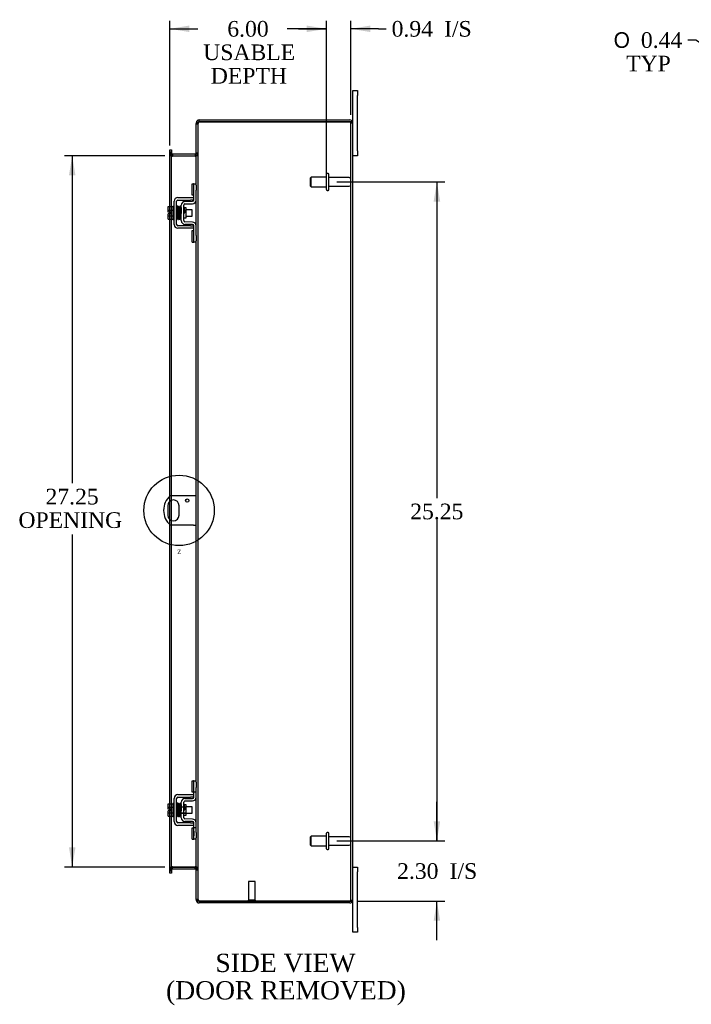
# Model space of a CAD drawing. Header units: inches. Extents: x 6 to 149, y 4 to 99.
# Tile 5 of 8: x 76 to 102, y 27 to 65. Entities that reach past the tile are written whole.
import ezdxf
from ezdxf.enums import TextEntityAlignment as Align
from ezdxf.lldxf.tags import DXFTag

# ---------------------------------------------------------------- set-up
doc = ezdxf.new("R2010")
doc.units = ezdxf.units.IN
doc.header["$MEASUREMENT"] = 0
doc.layers.get('0').update_dxf_attribs({"linetype": 'CONTINUOUS'})
for name, color, linetype in [('COM40153-1', 7, 'CONTINUOUS'), ('COM42667', 7, 'CONTINUOUS'), ('COM42780', 7, 'CONTINUOUS'), ('COM48433', 7, 'CONTINUOUS'), ('DEFAULT', 7, 'CONTINUOUS'), ('FET07710', 7, 'CONTINUOUS'), ('SCC19011', 7, 'CONTINUOUS'), ('SPR20265', 7, 'CONTINUOUS'), ('STD21878', 7, 'CONTINUOUS'), ('STD26094', 7, 'CONTINUOUS'), ('WAF25035', 7, 'CONTINUOUS')]:
    doc.layers.add(name, color=color, linetype=linetype)
doc.styles.add('SEACAD_SOLID_EDGE_ANSI1_SY', font='txt')
doc.styles.add('SEACAD_TIMES_NEW_ROMAN', font='times.ttf')
tags = doc.linetypes.add('CENTER2', pattern=[1.125, 0.75, -0.125, 0.125, -0.125]).pattern_tags.tags
tags[10:11] = [DXFTag(74, 4), DXFTag(75, 0), DXFTag(340, '0'), DXFTag(46, 0.0), DXFTag(50, 0.0), DXFTag(44, 0.0), DXFTag(45, 0.0)]
tags[8:9] = [DXFTag(74, 4), DXFTag(75, 0), DXFTag(340, '0'), DXFTag(46, 0.0), DXFTag(50, 0.0), DXFTag(44, 0.0), DXFTag(45, 0.0)]
tags[6:7] = [DXFTag(74, 4), DXFTag(75, 0), DXFTag(340, '0'), DXFTag(46, 0.0), DXFTag(50, 0.0), DXFTag(44, 0.0), DXFTag(45, 0.0)]
tags[4:5] = [DXFTag(74, 4), DXFTag(75, 0), DXFTag(340, '0'), DXFTag(46, 0.0), DXFTag(50, 0.0), DXFTag(44, 0.0), DXFTag(45, 0.0)]

# ---------------------------------------------------------------- blocks, each defined once
blk = doc.blocks.new('GDIMGGROUP9')
at = {"layer": 'DEFAULT', "linetype": 'Continuous'}
for points in [[(92.461, 34.438), (92.211, 34.438), (92.336, 33.688)], [(92.461, 30.635), (92.336, 31.385), (92.211, 30.635)]]:
    blk.add_hatch(color=136, dxfattribs=at).paths.add_polyline_path(points)
at = {"layer": 'DEFAULT', "color": 136, "linetype": 'Continuous'}
for p, q in [((92.336, 33.688), (92.336, 35.188)), ((88.498, 33.688), (92.636, 33.688)), ((89.299, 31.385), (92.636, 31.385)), ((92.336, 29.885), (92.336, 31.385))]:
    blk.add_line(p, q, dxfattribs=at)
at = {"layer": 'DEFAULT', "color": 136, "linetype": 'Continuous', "style": 'SEACAD_TIMES_NEW_ROMAN'}
for s, p in [('2.30', (90.81, 32.836)), ('I/S', (92.823, 32.836))]:
    blk.add_text(s, height=0.6, dxfattribs=at).set_placement(p, align=Align.TOP_LEFT)
blk = doc.blocks.new('GDIMGGROUP10')
at = {"layer": 'DEFAULT', "linetype": 'Continuous'}
for points in [[(92.461, 58.188), (92.336, 58.938), (92.211, 58.188)], [(92.461, 34.438), (92.211, 34.438), (92.336, 33.688)]]:
    blk.add_hatch(color=136, dxfattribs=at).paths.add_polyline_path(points)
at = {"layer": 'DEFAULT', "color": 136, "linetype": 'Continuous'}
for p, q in [((88.498, 58.938), (92.636, 58.938)), ((92.336, 58.938), (92.336, 46.823)), ((92.336, 46.013), (92.336, 33.688)), ((88.498, 33.688), (92.636, 33.688))]:
    blk.add_line(p, q, dxfattribs=at)
at = {"layer": 'DEFAULT', "color": 136, "linetype": 'Continuous', "style": 'SEACAD_TIMES_NEW_ROMAN'}
blk.add_text('25.25', height=0.6, dxfattribs=at).set_placement((91.312, 46.613), align=Align.TOP_LEFT)
blk = doc.blocks.new('GDIMGGROUP19')
at = {"layer": 'DEFAULT', "linetype": 'Continuous'}
for points in [[(78.228, 59.188), (78.478, 59.188), (78.353, 59.938)], [(78.228, 33.438), (78.353, 32.688), (78.478, 33.438)]]:
    blk.add_hatch(color=136, dxfattribs=at).paths.add_polyline_path(points)
at = {"layer": 'DEFAULT', "color": 136, "linetype": 'Continuous'}
for p, q in [((81.902, 59.938), (78.053, 59.938)), ((78.353, 59.938), (78.353, 47.391)), ((78.353, 45.424), (78.353, 32.688)), ((81.902, 32.688), (78.053, 32.688))]:
    blk.add_line(p, q, dxfattribs=at)
at = {"layer": 'DEFAULT', "color": 136, "linetype": 'Continuous', "style": 'SEACAD_TIMES_NEW_ROMAN'}
for s, p in [('27.25', (77.33, 47.181)), ('OPENING ', (76.292, 46.281))]:
    blk.add_text(s, height=0.6, dxfattribs=at).set_placement(p, align=Align.TOP_LEFT)
blk = doc.blocks.new('GDIMGGROUP22')
at = {"layer": 'DEFAULT', "linetype": 'Continuous'}
blk.add_hatch(color=136, dxfattribs=at).paths.add_polyline_path([(105.061, 62.368), (105.755, 62.059), (105.199, 62.577)])
at = {"layer": 'DEFAULT', "color": 136, "linetype": 'Continuous'}
for p, q in [((102.259, 64.374), (101.959, 64.374)), ((105.755, 62.059), (102.259, 64.374))]:
    blk.add_line(p, q, dxfattribs=at)
for s, style, p in [('O', 'SEACAD_SOLID_EDGE_ANSI1_SY', (99.112, 64.674)), ('0.44', 'SEACAD_TIMES_NEW_ROMAN', (100.156, 64.674)), ('TYP', 'SEACAD_TIMES_NEW_ROMAN', (99.591, 63.774))]:
    blk.add_text(s, height=0.6, dxfattribs=dict(at, style=style)).set_placement(p, align=Align.TOP_LEFT)
blk = doc.blocks.new('GDIMGGROUP23')
at = {"layer": 'DEFAULT', "linetype": 'Continuous'}
for points in [[(82.844, 64.929), (82.094, 64.804), (82.844, 64.679)], [(87.348, 64.929), (87.348, 64.679), (88.098, 64.804)]]:
    blk.add_hatch(color=136, dxfattribs=at).paths.add_polyline_path(points)
at = {"layer": 'DEFAULT', "color": 136, "linetype": 'Continuous'}
for p, q in [((82.094, 60.339), (82.094, 65.104)), ((88.098, 59.238), (88.098, 65.104)), ((82.094, 64.804), (83.166, 64.804)), ((87.026, 64.804), (88.098, 64.804))]:
    blk.add_line(p, q, dxfattribs=at)
at = {"layer": 'DEFAULT', "color": 136, "linetype": 'Continuous', "style": 'SEACAD_TIMES_NEW_ROMAN'}
for s, p in [('6.00', (84.3, 65.104)), ('USABLE', (83.376, 64.204)), ('DEPTH', (83.667, 63.304))]:
    blk.add_text(s, height=0.6, dxfattribs=at).set_placement(p, align=Align.TOP_LEFT)
blk = doc.blocks.new('GDIMGGROUP26')
at = {"layer": 'DEFAULT', "linetype": 'Continuous'}
for points in [[(87.348, 64.929), (87.348, 64.679), (88.098, 64.804)], [(89.785, 64.929), (89.035, 64.804), (89.785, 64.679)]]:
    blk.add_hatch(color=136, dxfattribs=at).paths.add_polyline_path(points)
at = {"layer": 'DEFAULT', "color": 136, "linetype": 'Continuous'}
for p, q in [((88.098, 59.238), (88.098, 65.104)), ((89.035, 61.505), (89.035, 65.104)), ((88.098, 64.804), (86.598, 64.804)), ((90.09, 64.804), (89.035, 64.804)), ((90.09, 64.804), (90.39, 64.804))]:
    blk.add_line(p, q, dxfattribs=at)
at = {"layer": 'DEFAULT', "color": 136, "linetype": 'Continuous', "style": 'SEACAD_TIMES_NEW_ROMAN'}
for s, p in [('0.94', (90.6, 65.104)), ('I/S', (92.612, 65.104))]:
    blk.add_text(s, height=0.6, dxfattribs=at).set_placement(p, align=Align.TOP_LEFT)
blk = doc.blocks.new('SE1')
at = {"color": 136, "linetype": 'Continuous', "style": 'SEACAD_TIMES_NEW_ROMAN'}
blk.add_text('Z', height=0.16, dxfattribs=at).set_placement((82.379, 44.843), align=Align.TOP_LEFT)
blk = doc.blocks.new('SE')
at = {"layer": 'DEFAULT', "color": 6, "linetype": 'CENTER2'}
blk.add_circle((82.451, 46.353), 1.35, dxfattribs=at)
at = {"layer": 'DEFAULT'}
blk.add_blockref('SE1', (0, 0), dxfattribs=at)

msp = doc.modelspace()

# ---------------------------------------------------------------- linework, layer by layer
at = {"layer": 'COM40153-1', "color": 7}
for p, q in [((82.999, 46.915), (82.111, 46.915)), ((83.107, 46.915), (82.999, 46.915)), ((82.014, 46.534), (82.014, 46.171)), ((82.451, 46.171), (82.451, 46.534)), ((82.999, 45.79), (82.111, 45.79)), ((82.999, 45.79), (83.107, 45.79))]:
    msp.add_line(p, q, dxfattribs=at)
msp.add_circle((82.763, 46.728), 0.0625, dxfattribs=at)
for centre, radius, start, end in [((82.607, 46.353), 0.75, 131.4096, 228.5904), ((82.232, 46.534), 0.218, 0, 180), ((82.232, 46.171), 0.218, 180, 0)]:
    msp.add_arc(centre, radius, start, end, dxfattribs=at)
at = {"layer": 'COM42667', "color": 7}
for p, q in [((82.262, 57.305), (82.262, 58.196)), ((82.357, 57.305), (82.357, 58.196)), ((82.405, 58.339), (82.887, 58.339)), ((82.405, 58.244), (82.887, 58.244)), ((82.887, 58.339), (83.012, 58.339)), ((83.012, 58.244), (82.887, 58.244)), ((82.887, 57.257), (82.405, 57.257)), ((82.887, 57.162), (82.405, 57.162)), ((82.887, 57.257), (83.012, 57.257)), ((83.012, 57.162), (82.887, 57.162)), ((82.405, 35.463), (82.887, 35.463)), ((82.887, 35.463), (83.012, 35.463)), ((82.262, 34.429), (82.262, 35.32)), ((82.357, 34.429), (82.357, 35.32)), ((82.405, 35.368), (82.887, 35.368)), ((83.012, 35.368), (82.887, 35.368)), ((82.887, 34.381), (82.405, 34.381)), ((82.887, 34.381), (83.012, 34.381)), ((82.887, 34.286), (82.405, 34.286)), ((83.012, 34.286), (82.887, 34.286))]:
    msp.add_line(p, q, dxfattribs=at)
for centre, radius, start, end in [((82.405, 58.196), 0.143, 90, 180), ((82.405, 58.196), 0.048, 90, 180), ((82.405, 57.305), 0.143, 180, 270), ((82.405, 57.305), 0.048, 180, 270), ((82.405, 35.32), 0.143, 90, 180), ((82.405, 35.32), 0.048, 90, 180), ((82.405, 34.429), 0.143, 180, 270), ((82.405, 34.429), 0.048, 180, 270)]:
    msp.add_arc(centre, radius, start, end, dxfattribs=at)
at = {"layer": 'COM42780', "color": 7}
for p, q in [((82.948, 58.429), (82.948, 58.866)), ((82.948, 58.866), (82.998, 58.866)), ((83.012, 58.866), (82.998, 58.866)), ((83.012, 58.616), (83.012, 58.866)), ((83.012, 58.866), (83.107, 58.866)), ((83.012, 58.244), (83.012, 58.616)), ((83.107, 58.819), (83.107, 58.616)), ((83.107, 58.244), (83.107, 58.616)), ((82.676, 58.191), (82.965, 58.196)), ((82.677, 58.096), (82.967, 58.101)), ((82.998, 58.429), (82.948, 58.429)), ((82.998, 58.429), (83.012, 58.429)), ((82.535, 57.454), (82.535, 58.048)), ((82.63, 57.454), (82.63, 58.048)), ((82.725, 57.946), (82.659, 57.946)), ((82.725, 57.556), (82.725, 57.946)), ((82.63, 57.556), (82.725, 57.556)), ((82.967, 57.401), (82.677, 57.406)), ((82.965, 57.306), (82.676, 57.311)), ((82.948, 56.635), (82.948, 57.072)), ((82.948, 57.072), (82.998, 57.072)), ((83.012, 57.072), (82.998, 57.072)), ((83.012, 56.885), (83.012, 57.258)), ((83.107, 56.885), (83.107, 57.258)), ((82.948, 56.635), (82.998, 56.635)), ((82.998, 56.635), (83.012, 56.635)), ((83.012, 56.635), (83.012, 56.885)), ((83.107, 56.635), (83.012, 56.635)), ((83.107, 56.885), (83.107, 56.682)), ((82.948, 35.553), (82.948, 35.99)), ((82.948, 35.99), (82.998, 35.99)), ((83.012, 35.99), (82.998, 35.99)), ((83.012, 35.74), (83.012, 35.99)), ((83.012, 35.99), (83.107, 35.99)), ((83.015, 35.553), (83.015, 35.99)), ((83.107, 35.943), (83.107, 35.74)), ((82.998, 35.553), (82.948, 35.553)), ((82.998, 35.553), (83.012, 35.553)), ((83.012, 35.368), (83.012, 35.74)), ((83.107, 35.553), (83.012, 35.553)), ((83.107, 35.368), (83.107, 35.74)), ((82.535, 34.578), (82.535, 35.172)), ((82.63, 34.578), (82.63, 35.172)), ((82.676, 35.315), (82.965, 35.32)), ((82.677, 35.22), (82.967, 35.225)), ((82.535, 35), (82.725, 35)), ((82.725, 34.981), (82.535, 34.981)), ((82.535, 34.768), (82.725, 34.768)), ((82.535, 34.75), (82.725, 34.75)), ((82.659, 35.07), (82.63, 35.07)), ((82.725, 35.07), (82.659, 35.07)), ((82.725, 34.68), (82.725, 35.07)), ((82.63, 34.68), (82.725, 34.68)), ((82.965, 34.43), (82.676, 34.435)), ((82.967, 34.525), (82.677, 34.53)), ((83.012, 34.009), (83.012, 34.382)), ((83.107, 34.009), (83.107, 34.382)), ((82.948, 33.759), (82.948, 34.196)), ((82.948, 34.196), (82.998, 34.196)), ((83.012, 34.196), (82.998, 34.196)), ((83.107, 34.196), (83.012, 34.196)), ((83.013, 34.065), (83.012, 34.065)), ((83.013, 34.034), (83.012, 34.034)), ((83.012, 33.759), (83.012, 34.009)), ((83.013, 33.955), (83.012, 33.955)), ((83.013, 34.065), (83.013, 33.95)), ((83.015, 33.759), (83.015, 34.196)), ((83.107, 34.009), (83.107, 33.806)), ((82.948, 33.759), (82.998, 33.759)), ((82.998, 33.759), (83.012, 33.759)), ((83.013, 33.95), (83.012, 33.95)), ((83.013, 33.925), (83.012, 33.925)), ((83.013, 33.891), (83.012, 33.891)), ((83.107, 33.759), (83.012, 33.759)), ((83.013, 33.95), (83.013, 33.925)), ((83.013, 33.925), (83.013, 33.891))]:
    msp.add_line(p, q, dxfattribs=at)
for centre, radius, start, end in [((82.678, 58.048), 0.143, 91, 180), ((82.678, 58.048), 0.048, 91, 180), ((82.964, 58.244), 0.048, 271, 0), ((82.964, 58.244), 0.143, 271, 0), ((82.678, 57.454), 0.143, 180, 269), ((82.678, 57.454), 0.048, 180, 269), ((82.964, 57.258), 0.143, 0, 89), ((82.964, 57.258), 0.048, 0, 89), ((82.678, 35.172), 0.143, 91, 180), ((82.678, 35.172), 0.048, 91, 180), ((82.964, 35.368), 0.048, 271, 0), ((82.964, 35.368), 0.143, 271, 0), ((82.678, 34.578), 0.143, 180, 269), ((82.678, 34.578), 0.048, 180, 269), ((82.964, 34.382), 0.048, 0, 89), ((82.964, 34.382), 0.143, 0, 89)]:
    msp.add_arc(centre, radius, start, end, dxfattribs=at)
at = {"layer": 'COM48433', "color": 7}
for p, q in [((83.131, 61.205), (83.107, 61.205)), ((83.107, 61.205), (83.107, 61.181)), ((83.107, 61.181), (83.107, 61.179)), ((83.107, 61.181), (83.179, 61.181)), ((83.179, 61.179), (83.107, 61.179)), ((83.107, 58.819), (83.107, 61.179)), ((83.107, 61.163), (83.179, 61.163)), ((83.179, 61.205), (83.131, 61.205)), ((83.179, 61.205), (83.179, 61.181)), ((83.179, 61.181), (83.179, 61.179)), ((83.179, 31.446), (83.179, 61.179)), ((83.215, 61.241), (83.215, 61.313)), ((83.215, 61.313), (88.999, 61.313)), ((83.215, 61.241), (88.999, 61.241)), ((88.999, 61.241), (83.215, 61.241)), ((89.101, 61.241), (88.999, 61.241)), ((88.999, 61.241), (89.101, 61.241)), ((89.035, 31.421), (89.035, 61.205)), ((89.035, 61.205), (89.107, 61.205)), ((89.107, 31.421), (89.107, 61.205)), ((82.094, 60.168), (82.166, 60.168)), ((82.094, 60.092), (82.094, 60.168)), ((82.094, 60.092), (82.094, 60.084)), ((82.094, 60.039), (82.094, 60.084)), ((82.166, 60.084), (82.094, 60.084)), ((82.094, 60.046), (82.166, 60.046)), ((82.094, 57.992), (82.094, 60.039)), ((82.094, 60.028), (82.166, 60.028)), ((82.166, 60.168), (82.166, 60.092)), ((82.166, 60.092), (82.166, 60.084)), ((82.166, 60.084), (82.166, 60.039)), ((82.166, 57.992), (82.166, 60.039)), ((82.202, 60.01), (82.202, 59.938)), ((82.202, 60.01), (83.071, 60.01)), ((83.071, 60.01), (83.071, 59.938)), ((83.179, 60.046), (83.107, 60.046)), ((83.179, 60.028), (83.107, 60.028)), ((82.202, 59.938), (83.071, 59.938)), ((83.071, 59.924), (82.202, 59.924)), ((83.107, 57.258), (83.107, 58.244)), ((82.094, 57.785), (82.094, 57.992)), ((82.094, 57.717), (82.094, 57.785)), ((82.166, 57.51), (82.166, 57.992)), ((82.094, 57.51), (82.094, 57.717)), ((82.094, 46.9), (82.094, 57.51)), ((82.166, 46.915), (82.166, 57.51)), ((83.107, 35.943), (83.107, 56.682)), ((82.094, 46.704), (82.094, 46.9)), ((82.166, 46.742), (82.166, 46.915)), ((82.094, 46.002), (82.094, 46.704)), ((82.166, 45.963), (82.166, 46.742)), ((82.094, 45.806), (82.094, 46.002)), ((82.094, 35.116), (82.094, 45.806)), ((82.166, 45.79), (82.166, 45.963)), ((82.166, 35.116), (82.166, 45.79)), ((82.094, 34.909), (82.094, 35.116)), ((82.166, 34.634), (82.166, 35.116)), ((83.107, 34.382), (83.107, 35.368)), ((82.094, 34.841), (82.094, 34.909)), ((82.094, 34.634), (82.094, 34.841)), ((82.094, 32.586), (82.094, 34.634)), ((82.166, 32.586), (82.166, 34.634)), ((83.107, 31.446), (83.107, 33.806)), ((82.094, 32.598), (82.166, 32.598)), ((82.094, 32.541), (82.094, 32.586)), ((82.166, 32.58), (82.094, 32.58)), ((82.094, 32.534), (82.094, 32.541)), ((82.094, 32.541), (82.166, 32.541)), ((82.094, 32.458), (82.094, 32.534)), ((82.166, 32.458), (82.094, 32.458)), ((82.166, 32.586), (82.166, 32.541)), ((82.166, 32.534), (82.166, 32.541)), ((82.166, 32.534), (82.166, 32.458)), ((82.202, 32.701), (83.071, 32.701)), ((82.202, 32.616), (82.202, 32.688)), ((82.202, 32.688), (83.071, 32.688)), ((82.202, 32.616), (83.071, 32.616)), ((83.071, 32.616), (83.071, 32.688)), ((83.179, 32.598), (83.107, 32.598)), ((83.107, 32.58), (83.179, 32.58)), ((83.107, 31.463), (83.179, 31.463)), ((83.107, 31.446), (83.107, 31.445)), ((83.179, 31.446), (83.107, 31.446)), ((83.107, 31.445), (83.179, 31.445)), ((83.107, 31.445), (83.107, 31.421)), ((83.131, 31.421), (83.107, 31.421)), ((83.179, 31.421), (83.131, 31.421)), ((83.179, 31.446), (83.179, 31.445)), ((83.179, 31.445), (83.179, 31.421)), ((83.215, 31.385), (88.999, 31.385)), ((88.999, 31.385), (83.215, 31.385)), ((83.215, 31.385), (83.215, 31.313)), ((88.999, 31.313), (83.215, 31.313)), ((88.999, 31.385), (89.101, 31.385)), ((89.101, 31.385), (88.999, 31.385)), ((89.035, 31.421), (89.107, 31.421))]:
    msp.add_line(p, q, dxfattribs=at)
for centre, radius, start, end in [((83.215, 61.205), 0.108, 90, 180), ((83.215, 61.205), 0.036, 128.7236, 180), ((83.215, 61.205), 0.036, 90, 128.7236), ((88.999, 61.205), 0.108, 19.4712, 90), ((88.999, 61.205), 0.036, 0, 90), ((88.999, 61.205), 0.108, 0, 19.4712), ((82.202, 60.046), 0.108, 180, 259.6031), ((82.2, 60.03), 0.106, 181.2987, 271.2013), ((82.202, 60.046), 0.036, 180, 270), ((83.071, 60.046), 0.036, 270, 360), ((83.073, 60.03), 0.106, 268.8065, 358.6935), ((83.071, 60.046), 0.108, 280.3994, 360), ((82.202, 60.046), 0.108, 259.6031, 270), ((83.071, 60.046), 0.108, 270, 280.3994), ((82.2, 32.595), 0.106, 88.8065, 178.6935), ((82.202, 32.58), 0.108, 100.3965, 180), ((82.202, 32.58), 0.036, 90, 180), ((82.202, 32.58), 0.108, 90, 100.3965), ((83.073, 32.595), 0.106, 1.2987, 91.2013), ((83.071, 32.58), 0.108, 79.6015, 90), ((83.071, 32.58), 0.036, 0, 90), ((83.071, 32.58), 0.108, 0, 79.6015), ((83.215, 31.421), 0.108, 180, 270), ((83.215, 31.421), 0.036, 180, 231.2764), ((83.215, 31.421), 0.036, 231.2764, 270), ((88.999, 31.421), 0.036, 270, 0), ((88.999, 31.421), 0.108, 270, 340.5288), ((88.999, 31.421), 0.108, 340.5288, 0)]:
    msp.add_arc(centre, radius, start, end, dxfattribs=at)
for centre, major_axis, start_param, end_param in [((88.999, 61.205), (-0.036, 0), 3.141593, 4.712389), ((88.999, 61.205), (-0.108, 0), 3.141593, 3.48143), ((88.999, 31.421), (-0.036, 0), 1.570796, 3.141593), ((88.999, 31.421), (-0.108, 0), 2.801756, 3.141593)]:
    msp.add_ellipse(centre, major_axis=major_axis, ratio=0.997813, start_param=start_param, end_param=end_param, dxfattribs=at)
for points, knots in [([(83.215, 61.241), (83.201, 61.235), (83.187, 61.23), (83.161, 61.22), (83.149, 61.215), (83.129, 61.205), (83.121, 61.199), (83.11, 61.189), (83.107, 61.184), (83.107, 61.179)], [0, 0, 0, 0, 0.25, 0.25, 0.5, 0.5, 0.75, 0.75, 1, 1, 1, 1]), ([(83.215, 61.241), (83.21, 61.235), (83.206, 61.23), (83.197, 61.22), (83.193, 61.215), (83.186, 61.205), (83.184, 61.199), (83.18, 61.189), (83.179, 61.184), (83.179, 61.179)], [0, 0, 0, 0, 0.25, 0.25, 0.5, 0.5, 0.75, 0.75, 1, 1, 1, 1]), ([(82.166, 60.028), (82.166, 60.017), (82.167, 60.007), (82.169, 59.986), (82.171, 59.976), (82.174, 59.962), (82.176, 59.957), (82.179, 59.948), (82.181, 59.943), (82.186, 59.935), (82.188, 59.932), (82.193, 59.927), (82.195, 59.926), (82.198, 59.925), (82.2, 59.925), (82.202, 59.924)], [0, 0, 0, 0, 0.25, 0.25, 0.5, 0.5, 0.625, 0.625, 0.75, 0.75, 0.875, 0.875, 0.9375, 0.9375, 1, 1, 1, 1]), ([(83.071, 59.924), (83.073, 59.924), (83.075, 59.925), (83.078, 59.926), (83.08, 59.927), (83.085, 59.932), (83.087, 59.935), (83.092, 59.943), (83.094, 59.948), (83.097, 59.957), (83.099, 59.962), (83.103, 59.976), (83.104, 59.986), (83.107, 60.007), (83.107, 60.017), (83.107, 60.028)], [0, 0, 0, 0, 0.0625, 0.0625, 0.125, 0.125, 0.25, 0.25, 0.375, 0.375, 0.5, 0.5, 0.75, 0.75, 1, 1, 1, 1]), ([(82.202, 32.701), (82.2, 32.701), (82.198, 32.701), (82.195, 32.699), (82.193, 32.698), (82.188, 32.694), (82.186, 32.69), (82.181, 32.682), (82.179, 32.678), (82.176, 32.669), (82.174, 32.664), (82.171, 32.649), (82.169, 32.639), (82.167, 32.618), (82.166, 32.608), (82.166, 32.598)], [0, 0, 0, 0, 0.0625, 0.0625, 0.125, 0.125, 0.25, 0.25, 0.375, 0.375, 0.5, 0.5, 0.75, 0.75, 1, 1, 1, 1]), ([(83.107, 32.598), (83.107, 32.608), (83.107, 32.618), (83.104, 32.639), (83.103, 32.649), (83.099, 32.664), (83.097, 32.669), (83.094, 32.678), (83.092, 32.682), (83.087, 32.69), (83.085, 32.694), (83.08, 32.698), (83.078, 32.699), (83.075, 32.701), (83.073, 32.701), (83.071, 32.701)], [0, 0, 0, 0, 0.25, 0.25, 0.5, 0.5, 0.625, 0.625, 0.75, 0.75, 0.875, 0.875, 0.9375, 0.9375, 1, 1, 1, 1]), ([(83.107, 31.446), (83.107, 31.441), (83.11, 31.436), (83.121, 31.426), (83.129, 31.421), (83.149, 31.41), (83.161, 31.405), (83.187, 31.395), (83.201, 31.39), (83.215, 31.385)], [0, 0, 0, 0, 0.25, 0.25, 0.5, 0.5, 0.75, 0.75, 1, 1, 1, 1]), ([(83.179, 31.446), (83.179, 31.441), (83.18, 31.436), (83.184, 31.426), (83.186, 31.421), (83.193, 31.41), (83.197, 31.405), (83.206, 31.395), (83.21, 31.39), (83.215, 31.385)], [0, 0, 0, 0, 0.25, 0.25, 0.5, 0.5, 0.75, 0.75, 1, 1, 1, 1])]:
    msp.add_open_spline(points, degree=3, knots=knots, dxfattribs=at)
at = {"layer": 'FET07710', "color": 7}
for p, q in [((89.107, 62.25), (89.107, 62.438)), ((89.107, 62.438), (89.294, 62.438)), ((89.107, 61.205), (89.107, 62.25)), ((89.294, 62.438), (89.294, 62.25)), ((89.294, 60.125), (89.294, 62.25)), ((89.294, 60.125), (89.294, 59.938)), ((89.294, 59.938), (89.107, 59.938)), ((89.107, 32.688), (89.294, 32.688)), ((89.294, 32.688), (89.294, 32.5)), ((89.294, 30.375), (89.294, 32.5)), ((89.107, 30.375), (89.107, 31.421)), ((89.107, 30.188), (89.107, 30.375)), ((89.294, 30.188), (89.107, 30.188)), ((89.294, 30.375), (89.294, 30.188))]:
    msp.add_line(p, q, dxfattribs=at)
at = {"layer": 'SCC19011', "color": 7}
for p, q in [((82.036, 57.992), (82.217, 57.992)), ((82.036, 57.86), (82.036, 57.992)), ((82.036, 57.86), (82.217, 57.86)), ((82.036, 57.785), (82.036, 57.86)), ((82.131, 57.785), (82.036, 57.785)), ((82.131, 57.717), (82.131, 57.785)), ((82.38, 57.873), (82.357, 57.873)), ((82.43, 57.873), (82.415, 57.873)), ((82.479, 57.873), (82.465, 57.873)), ((82.529, 57.873), (82.514, 57.873)), ((82.949, 57.873), (82.725, 57.873)), ((82.949, 57.629), (82.949, 57.873)), ((82.036, 57.642), (82.036, 57.717)), ((82.131, 57.717), (82.036, 57.717)), ((82.036, 57.642), (82.217, 57.642)), ((82.036, 57.51), (82.036, 57.642)), ((82.036, 57.51), (82.217, 57.51)), ((82.357, 57.629), (82.388, 57.629)), ((82.423, 57.629), (82.439, 57.629)), ((82.473, 57.629), (82.489, 57.629)), ((82.524, 57.629), (82.535, 57.629)), ((82.725, 57.629), (82.949, 57.629)), ((82.036, 35.116), (82.217, 35.116)), ((82.036, 34.984), (82.036, 35.116)), ((82.036, 34.984), (82.217, 34.984)), ((82.036, 34.909), (82.036, 34.984)), ((82.131, 34.909), (82.036, 34.909)), ((82.036, 34.766), (82.036, 34.841)), ((82.131, 34.841), (82.036, 34.841)), ((82.036, 34.766), (82.217, 34.766)), ((82.036, 34.634), (82.036, 34.766)), ((82.131, 34.841), (82.131, 34.909)), ((82.38, 34.997), (82.357, 34.997)), ((82.357, 34.753), (82.388, 34.753)), ((82.43, 34.997), (82.415, 34.997)), ((82.423, 34.753), (82.439, 34.753)), ((82.479, 34.997), (82.465, 34.997)), ((82.473, 34.753), (82.489, 34.753)), ((82.529, 34.997), (82.514, 34.997)), ((82.524, 34.753), (82.535, 34.753)), ((82.949, 34.997), (82.725, 34.997)), ((82.725, 34.753), (82.949, 34.753)), ((82.949, 34.753), (82.949, 34.997)), ((82.036, 34.634), (82.217, 34.634))]:
    msp.add_line(p, q, dxfattribs=at)
at = {"layer": 'SPR20265', "color": 7}
for p, q in [((82.634, 57.751), (82.669, 57.751)), ((82.634, 34.875), (82.669, 34.875))]:
    msp.add_line(p, q, dxfattribs=at)
for centre, radius, start, end in [((87.338, 57.572), 4.985, 175.1825, 176.5376), ((82.489, 57.975), 0.0181, 0.2962, 180.6354), ((87.307, 57.573), 4.919, 179.5796, 179.9446), ((87.338, 34.696), 4.985, 175.1825, 176.5376), ((82.489, 35.099), 0.0181, 0.2962, 180.6354), ((87.307, 34.697), 4.919, 179.5796, 179.9446)]:
    msp.add_arc(centre, radius, start, end, dxfattribs=at)
for centre in [(82.37, 57.578), (82.37, 34.702)]:
    msp.add_ellipse(centre, major_axis=(-0.0175, 0), ratio=0.707107, start_param=0.666946, end_param=5.616239, dxfattribs=at)
for points, knots in [([(82.406, 57.994), (82.406, 57.995), (82.406, 57.997), (82.404, 57.999), (82.403, 58.002), (82.401, 58.004), (82.398, 58.006), (82.395, 58.008), (82.39, 58.009), (82.384, 58.008), (82.377, 58.004), (82.371, 57.996), (82.37, 57.99), (82.37, 57.987)], [0.0396226, 0.0396226, 0.0396226, 0.0396226, 0.0780267, 0.1170502, 0.1577954, 0.2011902, 0.2478129, 0.2979655, 0.3517973, 0.4729948, 0.6248981, 0.8034762, 1, 1, 1, 1]), ([(82.372, 57.989), (82.372, 57.989), (82.372, 57.989), (82.373, 57.985), (82.375, 57.968), (82.377, 57.933), (82.379, 57.892), (82.381, 57.851), (82.382, 57.812), (82.383, 57.78), (82.384, 57.752), (82.385, 57.726), (82.386, 57.697), (82.387, 57.661), (82.389, 57.622), (82.39, 57.581), (82.392, 57.544), (82.394, 57.522), (82.396, 57.513), (82.396, 57.512), (82.397, 57.512)], [0.0428448, 0.0428448, 0.0428448, 0.0428448, 0.0493707, 0.0965166, 0.1838177, 0.2621122, 0.3313981, 0.3915873, 0.442651, 0.4845573, 0.517305, 0.5463918, 0.5840799, 0.6308029, 0.6865586, 0.7513512, 0.8251567, 0.9079354, 0.9528299, 0.9949485, 0.9949485, 0.9949485, 0.9949485]), ([(82.431, 57.516), (82.431, 57.516), (82.43, 57.517), (82.429, 57.525), (82.427, 57.546), (82.425, 57.582), (82.424, 57.622), (82.422, 57.661), (82.421, 57.697), (82.42, 57.726), (82.419, 57.752), (82.418, 57.78), (82.417, 57.812), (82.416, 57.851), (82.414, 57.893), (82.412, 57.935), (82.41, 57.971), (82.408, 57.99), (82.407, 57.995), (82.406, 57.995), (82.406, 57.995)], [0.0082904, 0.0082904, 0.0082904, 0.0082904, 0.0463217, 0.0904884, 0.1721194, 0.2451076, 0.3093398, 0.3647219, 0.4112014, 0.4487348, 0.4777229, 0.5103833, 0.5522319, 0.6033254, 0.6637125, 0.7334726, 0.8126389, 0.9013495, 0.9494612, 0.9625305, 0.9625305, 0.9625305, 0.9625305]), ([(82.421, 57.987), (82.42, 57.983), (82.419, 57.971), (82.416, 57.938), (82.415, 57.908), (82.414, 57.892), (82.414, 57.89)], [0.0983562, 0.0983562, 0.0983562, 0.0983562, 0.1868214, 0.2657323, 0.3352063, 0.3444051, 0.3444051, 0.3444051, 0.3444051]), ([(82.459, 57.976), (82.458, 57.981), (82.457, 57.988), (82.45, 57.997), (82.445, 58), (82.44, 58.001), (82.436, 58), (82.433, 57.999), (82.429, 57.997), (82.426, 57.995), (82.424, 57.991), (82.422, 57.987), (82.422, 57.984), (82.422, 57.983)], [0, 0, 0, 0, 0.337377, 0.476585, 0.593946, 0.643993, 0.690857, 0.738213, 0.787078, 0.837877, 0.890521, 0.944659, 1, 1, 1, 1]), ([(82.423, 57.978), (82.424, 57.971), (82.425, 57.961), (82.427, 57.933), (82.428, 57.907), (82.43, 57.876), (82.431, 57.842), (82.432, 57.805), (82.434, 57.765), (82.435, 57.725), (82.436, 57.685), (82.438, 57.647), (82.439, 57.611), (82.441, 57.58), (82.442, 57.554), (82.444, 57.534), (82.445, 57.528), (82.445, 57.524)], [0, 0, 0, 0, 0.114096, 0.172444, 0.231556, 0.291424, 0.352074, 0.41347, 0.475619, 0.538515, 0.602191, 0.666616, 0.731785, 0.797698, 0.864389, 0.931825, 1, 1, 1, 1]), ([(82.48, 57.526), (82.479, 57.533), (82.478, 57.542), (82.476, 57.569), (82.475, 57.594), (82.474, 57.624), (82.472, 57.657), (82.471, 57.694), (82.47, 57.733), (82.468, 57.774), (82.467, 57.814), (82.465, 57.853), (82.464, 57.889), (82.463, 57.921), (82.461, 57.948), (82.46, 57.969), (82.459, 57.976), (82.458, 57.98)], [0, 0, 0, 0, 0.11255, 0.170301, 0.228894, 0.288343, 0.348652, 0.409846, 0.471906, 0.534819, 0.598613, 0.663299, 0.728871, 0.795304, 0.862632, 0.930869, 1, 1, 1, 1]), ([(82.472, 57.978), (82.471, 57.977), (82.47, 57.976), (82.469, 57.965), (82.467, 57.943), (82.465, 57.912), (82.464, 57.892), (82.464, 57.886)], [0, 0, 0, 0, 0.0472227, 0.0921716, 0.1750548, 0.2489571, 0.2784285, 0.2784285, 0.2784285, 0.2784285]), ([(82.472, 57.974), (82.472, 57.973), (82.474, 57.969), (82.476, 57.943), (82.478, 57.908), (82.48, 57.87), (82.481, 57.833), (82.482, 57.8), (82.483, 57.772), (82.484, 57.747), (82.485, 57.722), (82.486, 57.692), (82.488, 57.656), (82.489, 57.617), (82.491, 57.578), (82.493, 57.546), (82.495, 57.529), (82.497, 57.525), (82.497, 57.525), (82.497, 57.525)], [0.0030112, 0.0030112, 0.0030112, 0.0030112, 0.0909917, 0.1731863, 0.2465669, 0.311077, 0.3667189, 0.4135009, 0.4513874, 0.480626, 0.512859, 0.5543701, 0.6051903, 0.6653393, 0.7348112, 0.8136551, 0.9019497, 0.9497813, 0.9562509, 0.9562509, 0.9562509, 0.9562509]), ([(82.531, 57.533), (82.531, 57.533), (82.53, 57.535), (82.528, 57.55), (82.526, 57.581), (82.524, 57.618), (82.522, 57.657), (82.521, 57.692), (82.52, 57.722), (82.519, 57.747), (82.518, 57.772), (82.517, 57.8), (82.516, 57.833), (82.515, 57.871), (82.513, 57.909), (82.511, 57.945), (82.509, 57.972), (82.507, 57.976), (82.506, 57.978)], [0.0508211, 0.0508211, 0.0508211, 0.0508211, 0.0952109, 0.1816569, 0.2594098, 0.3283239, 0.3882799, 0.4391299, 0.4807756, 0.5131634, 0.542566, 0.5806951, 0.6278338, 0.6839911, 0.7492285, 0.8236176, 0.9071856, 1, 1, 1, 1]), ([(82.535, 57.985), (82.533, 57.985), (82.53, 57.983), (82.524, 57.978), (82.521, 57.971), (82.519, 57.96), (82.517, 57.941), (82.516, 57.915), (82.515, 57.897), (82.514, 57.885), (82.514, 57.881)], [0.5124349, 0.5124349, 0.5124349, 0.5124349, 0.5178789, 0.5252166, 0.5427055, 0.5634357, 0.6072937, 0.6305645, 0.6548122, 0.6650792, 0.6650792, 0.6650792, 0.6650792]), ([(82.525, 57.955), (82.525, 57.954), (82.525, 57.953), (82.526, 57.943), (82.527, 57.923), (82.528, 57.896), (82.529, 57.87), (82.531, 57.837), (82.532, 57.797), (82.534, 57.758), (82.535, 57.733), (82.535, 57.724)], [0.5350864, 0.5350864, 0.5350864, 0.5350864, 0.5440058, 0.5644762, 0.6082607, 0.6316699, 0.6560427, 0.6835919, 0.7155543, 0.7519369, 0.7723924, 0.7723924, 0.7723924, 0.7723924]), ([(82.657, 57.953), (82.657, 57.954), (82.656, 57.957), (82.655, 57.961), (82.652, 57.964), (82.649, 57.967), (82.646, 57.969), (82.641, 57.97), (82.636, 57.97), (82.632, 57.968), (82.63, 57.967)], [0, 0, 0, 0, 0.0589773, 0.1211115, 0.1849679, 0.2490189, 0.31194, 0.3728411, 0.4898099, 0.5959107, 0.5959107, 0.5959107, 0.5959107]), ([(82.63, 57.847), (82.63, 57.842), (82.631, 57.824), (82.632, 57.791), (82.633, 57.766), (82.634, 57.751)], [0.6947964, 0.6947964, 0.6947964, 0.6947964, 0.7496304, 0.874808, 1, 1, 1, 1]), ([(82.669, 57.751), (82.668, 57.766), (82.667, 57.792), (82.666, 57.832), (82.664, 57.869), (82.662, 57.901), (82.661, 57.926), (82.659, 57.945), (82.658, 57.954), (82.657, 57.955), (82.656, 57.955)], [0, 0, 0, 0, 0.1236932, 0.2477957, 0.3722334, 0.4970307, 0.6222178, 0.7477992, 0.8737106, 0.9604174, 0.9604174, 0.9604174, 0.9604174]), ([(82.396, 57.514), (82.396, 57.512), (82.396, 57.51), (82.398, 57.506), (82.4, 57.502), (82.404, 57.499), (82.41, 57.496), (82.417, 57.496), (82.424, 57.499), (82.429, 57.503), (82.432, 57.509), (82.432, 57.513), (82.432, 57.515)], [0, 0, 0, 0, 0.065589, 0.134096, 0.204, 0.273642, 0.405923, 0.527776, 0.652215, 0.775569, 0.89228, 1, 1, 1, 1]), ([(82.432, 57.512), (82.432, 57.513), (82.433, 57.515), (82.434, 57.527), (82.436, 57.552), (82.438, 57.585), (82.439, 57.606), (82.439, 57.613)], [0, 0, 0, 0, 0.0476963, 0.0930626, 0.1766351, 0.2510551, 0.2835217, 0.2835217, 0.2835217, 0.2835217]), ([(82.445, 57.528), (82.445, 57.523), (82.446, 57.516), (82.453, 57.508), (82.459, 57.505), (82.463, 57.505), (82.467, 57.505), (82.47, 57.506), (82.474, 57.508), (82.477, 57.511), (82.479, 57.514), (82.481, 57.518), (82.481, 57.521), (82.481, 57.522)], [0, 0, 0, 0, 0.324319, 0.462115, 0.581304, 0.633213, 0.682431, 0.732423, 0.783847, 0.836789, 0.89085, 0.94542, 1, 1, 1, 1]), ([(82.481, 57.517), (82.481, 57.517), (82.481, 57.517), (82.483, 57.52), (82.485, 57.536), (82.487, 57.569), (82.488, 57.599), (82.489, 57.616), (82.489, 57.618)], [0.0472657, 0.0472657, 0.0472657, 0.0472657, 0.0507927, 0.0991105, 0.1881062, 0.2674352, 0.3372685, 0.3490993, 0.3490993, 0.3490993, 0.3490993]), ([(82.497, 57.526), (82.497, 57.526), (82.498, 57.524), (82.499, 57.522), (82.5, 57.519), (82.502, 57.517), (82.505, 57.515), (82.508, 57.513), (82.513, 57.512), (82.519, 57.513), (82.526, 57.517), (82.532, 57.525), (82.533, 57.531), (82.533, 57.535)], [0.0536883, 0.0536883, 0.0536883, 0.0536883, 0.0780693, 0.1166064, 0.1566075, 0.1991192, 0.2448555, 0.2942488, 0.3475582, 0.468612, 0.6213089, 0.801496, 1, 1, 1, 1]), ([(82.533, 57.531), (82.533, 57.534), (82.534, 57.539), (82.535, 57.547), (82.535, 57.55)], [0, 0, 0, 0, 0.03057525, 0.04776553, 0.04776553, 0.04776553, 0.04776553]), ([(82.631, 57.54), (82.631, 57.542), (82.633, 57.547), (82.634, 57.551), (82.634, 57.555), (82.634, 57.555)], [0.53882854, 0.53882854, 0.53882854, 0.53882854, 0.54743841, 0.56790068, 0.56941776, 0.56941776, 0.56941776, 0.56941776]), ([(82.406, 35.118), (82.406, 35.119), (82.406, 35.121), (82.404, 35.123), (82.403, 35.126), (82.401, 35.128), (82.398, 35.13), (82.395, 35.132), (82.39, 35.133), (82.384, 35.132), (82.377, 35.128), (82.371, 35.12), (82.37, 35.114), (82.37, 35.111)], [0.0396226, 0.0396226, 0.0396226, 0.0396226, 0.0780267, 0.1170502, 0.1577954, 0.2011902, 0.2478129, 0.2979655, 0.3517973, 0.4729948, 0.6248981, 0.8034762, 1, 1, 1, 1]), ([(82.372, 35.113), (82.372, 35.113), (82.372, 35.113), (82.373, 35.109), (82.375, 35.092), (82.377, 35.057), (82.379, 35.016), (82.381, 34.975), (82.382, 34.936), (82.383, 34.904), (82.384, 34.876), (82.385, 34.85), (82.386, 34.821), (82.387, 34.785), (82.389, 34.746), (82.39, 34.705), (82.392, 34.668), (82.394, 34.646), (82.396, 34.637), (82.396, 34.636), (82.397, 34.636)], [0.0428448, 0.0428448, 0.0428448, 0.0428448, 0.0493707, 0.0965166, 0.1838177, 0.2621122, 0.3313981, 0.3915873, 0.442651, 0.4845573, 0.517305, 0.5463918, 0.5840799, 0.6308029, 0.6865586, 0.7513512, 0.8251567, 0.9079354, 0.9528299, 0.9949485, 0.9949485, 0.9949485, 0.9949485]), ([(82.431, 34.64), (82.431, 34.64), (82.43, 34.641), (82.429, 34.649), (82.427, 34.67), (82.425, 34.706), (82.424, 34.746), (82.422, 34.785), (82.421, 34.821), (82.42, 34.85), (82.419, 34.876), (82.418, 34.904), (82.417, 34.936), (82.416, 34.975), (82.414, 35.017), (82.412, 35.059), (82.41, 35.095), (82.408, 35.114), (82.407, 35.119), (82.406, 35.119), (82.406, 35.119)], [0.0082904, 0.0082904, 0.0082904, 0.0082904, 0.0463217, 0.0904884, 0.1721194, 0.2451076, 0.3093398, 0.3647219, 0.4112014, 0.4487348, 0.4777229, 0.5103833, 0.5522319, 0.6033254, 0.6637125, 0.7334726, 0.8126389, 0.9013495, 0.9494612, 0.9625305, 0.9625305, 0.9625305, 0.9625305]), ([(82.421, 35.111), (82.42, 35.107), (82.419, 35.095), (82.416, 35.062), (82.415, 35.032), (82.414, 35.016), (82.414, 35.014)], [0.0983562, 0.0983562, 0.0983562, 0.0983562, 0.1868214, 0.2657323, 0.3352063, 0.3444051, 0.3444051, 0.3444051, 0.3444051]), ([(82.459, 35.1), (82.458, 35.105), (82.457, 35.112), (82.45, 35.121), (82.445, 35.124), (82.44, 35.125), (82.436, 35.124), (82.433, 35.123), (82.429, 35.121), (82.426, 35.119), (82.424, 35.115), (82.422, 35.111), (82.422, 35.108), (82.422, 35.107)], [0, 0, 0, 0, 0.337377, 0.476585, 0.593946, 0.643993, 0.690857, 0.738213, 0.787078, 0.837877, 0.890521, 0.944659, 1, 1, 1, 1]), ([(82.423, 35.102), (82.424, 35.095), (82.425, 35.085), (82.427, 35.057), (82.428, 35.031), (82.43, 35), (82.431, 34.966), (82.432, 34.929), (82.434, 34.889), (82.435, 34.849), (82.436, 34.809), (82.438, 34.771), (82.439, 34.735), (82.441, 34.704), (82.442, 34.678), (82.444, 34.658), (82.445, 34.652), (82.445, 34.648)], [0, 0, 0, 0, 0.114096, 0.172444, 0.231556, 0.291424, 0.352074, 0.41347, 0.475619, 0.538515, 0.602191, 0.666616, 0.731785, 0.797698, 0.864389, 0.931825, 1, 1, 1, 1]), ([(82.48, 34.65), (82.479, 34.657), (82.478, 34.666), (82.476, 34.693), (82.475, 34.718), (82.474, 34.748), (82.472, 34.781), (82.471, 34.818), (82.47, 34.857), (82.468, 34.898), (82.467, 34.938), (82.465, 34.977), (82.464, 35.013), (82.463, 35.045), (82.461, 35.072), (82.46, 35.093), (82.459, 35.1), (82.458, 35.104)], [0, 0, 0, 0, 0.11255, 0.170301, 0.228894, 0.288343, 0.348652, 0.409846, 0.471906, 0.534819, 0.598613, 0.663299, 0.728871, 0.795304, 0.862632, 0.930869, 1, 1, 1, 1]), ([(82.472, 35.102), (82.471, 35.101), (82.47, 35.1), (82.469, 35.089), (82.467, 35.067), (82.465, 35.036), (82.464, 35.016), (82.464, 35.01)], [0, 0, 0, 0, 0.0472227, 0.0921716, 0.1750548, 0.2489571, 0.2784285, 0.2784285, 0.2784285, 0.2784285]), ([(82.472, 35.098), (82.472, 35.097), (82.474, 35.093), (82.476, 35.067), (82.478, 35.032), (82.48, 34.994), (82.481, 34.957), (82.482, 34.924), (82.483, 34.896), (82.484, 34.871), (82.485, 34.846), (82.486, 34.816), (82.488, 34.78), (82.489, 34.741), (82.491, 34.702), (82.493, 34.67), (82.495, 34.653), (82.497, 34.649), (82.497, 34.649), (82.497, 34.649)], [0.0030112, 0.0030112, 0.0030112, 0.0030112, 0.0909917, 0.1731863, 0.2465669, 0.311077, 0.3667189, 0.4135009, 0.4513874, 0.480626, 0.512859, 0.5543701, 0.6051903, 0.6653393, 0.7348112, 0.8136551, 0.9019497, 0.9497813, 0.9562509, 0.9562509, 0.9562509, 0.9562509]), ([(82.531, 34.657), (82.531, 34.657), (82.53, 34.659), (82.528, 34.674), (82.526, 34.705), (82.524, 34.742), (82.522, 34.781), (82.521, 34.816), (82.52, 34.846), (82.519, 34.871), (82.518, 34.896), (82.517, 34.924), (82.516, 34.957), (82.515, 34.995), (82.513, 35.033), (82.511, 35.069), (82.509, 35.096), (82.507, 35.1), (82.506, 35.102)], [0.0508211, 0.0508211, 0.0508211, 0.0508211, 0.0952109, 0.1816569, 0.2594098, 0.3283239, 0.3882799, 0.4391299, 0.4807756, 0.5131634, 0.542566, 0.5806951, 0.6278338, 0.6839911, 0.7492285, 0.8236176, 0.9071856, 1, 1, 1, 1]), ([(82.535, 35.109), (82.533, 35.109), (82.53, 35.107), (82.524, 35.102), (82.521, 35.095), (82.519, 35.084), (82.517, 35.065), (82.516, 35.039), (82.515, 35.021), (82.514, 35.009), (82.514, 35.005)], [0.5124349, 0.5124349, 0.5124349, 0.5124349, 0.5178789, 0.5252166, 0.5427055, 0.5634357, 0.6072937, 0.6305645, 0.6548122, 0.6650792, 0.6650792, 0.6650792, 0.6650792]), ([(82.657, 35.077), (82.657, 35.078), (82.656, 35.081), (82.655, 35.085), (82.652, 35.088), (82.649, 35.091), (82.646, 35.093), (82.641, 35.094), (82.636, 35.094), (82.632, 35.092), (82.63, 35.091)], [0, 0, 0, 0, 0.0589773, 0.1211115, 0.1849679, 0.2490189, 0.31194, 0.3728411, 0.4898099, 0.5959107, 0.5959107, 0.5959107, 0.5959107]), ([(82.432, 34.636), (82.432, 34.637), (82.433, 34.639), (82.434, 34.651), (82.436, 34.676), (82.438, 34.709), (82.439, 34.73), (82.439, 34.737)], [0, 0, 0, 0, 0.0476963, 0.0930626, 0.1766351, 0.2510551, 0.2835217, 0.2835217, 0.2835217, 0.2835217]), ([(82.481, 34.641), (82.481, 34.641), (82.481, 34.641), (82.483, 34.644), (82.485, 34.66), (82.487, 34.693), (82.488, 34.723), (82.489, 34.74), (82.489, 34.742)], [0.0472657, 0.0472657, 0.0472657, 0.0472657, 0.0507927, 0.0991105, 0.1881062, 0.2674352, 0.3372685, 0.3490993, 0.3490993, 0.3490993, 0.3490993]), ([(82.525, 35.079), (82.525, 35.078), (82.525, 35.077), (82.526, 35.067), (82.527, 35.047), (82.528, 35.02), (82.529, 34.994), (82.531, 34.961), (82.532, 34.921), (82.534, 34.882), (82.535, 34.857), (82.535, 34.848)], [0.5350864, 0.5350864, 0.5350864, 0.5350864, 0.5440058, 0.5644762, 0.6082607, 0.6316699, 0.6560427, 0.6835919, 0.7155543, 0.7519369, 0.7723924, 0.7723924, 0.7723924, 0.7723924]), ([(82.63, 34.971), (82.63, 34.966), (82.631, 34.948), (82.632, 34.915), (82.633, 34.89), (82.634, 34.875)], [0.6947964, 0.6947964, 0.6947964, 0.6947964, 0.7496304, 0.874808, 1, 1, 1, 1]), ([(82.669, 34.875), (82.668, 34.89), (82.667, 34.916), (82.666, 34.956), (82.664, 34.993), (82.662, 35.025), (82.661, 35.05), (82.659, 35.069), (82.658, 35.078), (82.657, 35.079), (82.656, 35.079)], [0, 0, 0, 0, 0.1236932, 0.2477957, 0.3722334, 0.4970307, 0.6222178, 0.7477992, 0.8737106, 0.9604174, 0.9604174, 0.9604174, 0.9604174]), ([(82.396, 34.638), (82.396, 34.636), (82.396, 34.634), (82.398, 34.63), (82.4, 34.626), (82.404, 34.623), (82.41, 34.62), (82.417, 34.62), (82.424, 34.623), (82.429, 34.627), (82.432, 34.633), (82.432, 34.637), (82.432, 34.639)], [0, 0, 0, 0, 0.065589, 0.134096, 0.204, 0.273642, 0.405923, 0.527776, 0.652215, 0.775569, 0.89228, 1, 1, 1, 1]), ([(82.445, 34.652), (82.445, 34.647), (82.446, 34.64), (82.453, 34.632), (82.459, 34.629), (82.463, 34.629), (82.467, 34.629), (82.47, 34.63), (82.474, 34.632), (82.477, 34.635), (82.479, 34.638), (82.481, 34.642), (82.481, 34.645), (82.481, 34.646)], [0, 0, 0, 0, 0.324319, 0.462115, 0.581304, 0.633213, 0.682431, 0.732423, 0.783847, 0.836789, 0.89085, 0.94542, 1, 1, 1, 1]), ([(82.497, 34.65), (82.497, 34.65), (82.498, 34.648), (82.499, 34.646), (82.5, 34.643), (82.502, 34.641), (82.505, 34.639), (82.508, 34.637), (82.513, 34.636), (82.519, 34.637), (82.526, 34.641), (82.532, 34.649), (82.533, 34.655), (82.533, 34.659)], [0.0536883, 0.0536883, 0.0536883, 0.0536883, 0.0780693, 0.1166064, 0.1566075, 0.1991192, 0.2448555, 0.2942488, 0.3475582, 0.468612, 0.6213089, 0.801496, 1, 1, 1, 1]), ([(82.533, 34.655), (82.533, 34.658), (82.534, 34.663), (82.535, 34.671), (82.535, 34.674)], [0, 0, 0, 0, 0.03057525, 0.04776553, 0.04776553, 0.04776553, 0.04776553]), ([(82.631, 34.664), (82.631, 34.666), (82.633, 34.671), (82.634, 34.675), (82.634, 34.679), (82.634, 34.679)], [0.53882854, 0.53882854, 0.53882854, 0.53882854, 0.54743841, 0.56790068, 0.56941776, 0.56941776, 0.56941776, 0.56941776])]:
    msp.add_open_spline(points, degree=3, knots=knots, dxfattribs=at)
at = {"layer": 'STD21878', "color": 7}
for p, q in [((85.364, 32.135), (85.114, 32.135)), ((85.114, 32.135), (85.114, 31.416)), ((85.364, 31.416), (85.364, 32.135)), ((85.38, 31.416), (85.099, 31.416)), ((85.099, 31.416), (85.099, 31.385)), ((85.099, 31.385), (85.099, 31.385)), ((85.38, 31.385), (85.38, 31.416)), ((85.38, 31.385), (85.38, 31.385))]:
    msp.add_line(p, q, dxfattribs=at)
at = {"layer": 'STD26094', "color": 7}
for p, q in [((88.098, 58.643), (88.098, 59.233)), ((88.168, 59.263), (88.128, 59.263)), ((88.198, 58.643), (88.198, 59.233)), ((87.511, 59.125), (87.473, 59.088)), ((87.473, 59.088), (87.473, 58.788)), ((87.511, 58.75), (87.511, 59.125)), ((88.098, 59.125), (87.511, 59.125)), ((88.975, 59.103), (88.198, 59.103)), ((87.473, 58.788), (87.511, 58.75)), ((87.511, 58.75), (88.098, 58.75)), ((88.128, 58.613), (88.168, 58.613)), ((88.198, 58.773), (88.975, 58.773)), ((88.098, 33.393), (88.098, 33.983)), ((88.168, 34.013), (88.128, 34.013)), ((88.198, 33.393), (88.198, 33.983)), ((87.511, 33.875), (87.473, 33.838)), ((87.473, 33.838), (87.473, 33.538)), ((87.511, 33.5), (87.511, 33.875)), ((88.098, 33.875), (87.511, 33.875)), ((88.975, 33.853), (88.198, 33.853)), ((87.473, 33.538), (87.511, 33.5)), ((87.511, 33.5), (88.098, 33.5)), ((88.128, 33.363), (88.168, 33.363)), ((88.198, 33.523), (88.975, 33.523))]:
    msp.add_line(p, q, dxfattribs=at)
for centre, radius, start, end in [((88.128, 59.233), 0.03, 90, 180), ((88.168, 59.233), 0.03, 0, 90), ((88.975, 59.043), 0.06, 0, 90), ((88.128, 58.643), 0.03, 180, 270), ((88.168, 58.643), 0.03, 270, 0), ((88.975, 58.833), 0.06, 270, 0), ((88.128, 33.983), 0.03, 90, 180), ((88.168, 33.983), 0.03, 0, 90), ((88.975, 33.793), 0.06, 0, 90), ((88.975, 33.583), 0.06, 270, 0), ((88.128, 33.393), 0.03, 180, 270), ((88.168, 33.393), 0.03, 270, 0)]:
    msp.add_arc(centre, radius, start, end, dxfattribs=at)
at = {"layer": 'WAF25035', "color": 7}
for p, q in [((82.217, 58.001), (82.217, 57.501)), ((82.262, 58.001), (82.217, 58.001)), ((82.217, 57.501), (82.262, 57.501)), ((82.217, 35.125), (82.217, 34.625)), ((82.262, 35.125), (82.217, 35.125)), ((82.217, 34.625), (82.262, 34.625))]:
    msp.add_line(p, q, dxfattribs=at)

# ---------------------------------------------------------------- block references
at = {"layer": 'DEFAULT', "color": 7}
for name in ['GDIMGGROUP23', 'GDIMGGROUP26', 'GDIMGGROUP22', 'GDIMGGROUP19', 'GDIMGGROUP10', 'SE', 'GDIMGGROUP9']:
    msp.add_blockref(name, (0, 0), dxfattribs=at)

# ---------------------------------------------------------------- texts
at = {"layer": 'DEFAULT', "color": 7, "style": 'SEACAD_TIMES_NEW_ROMAN'}
for s, p in [('SIDE VIEW', (83.843, 29.367)), ('(DOOR REMOVED)', (81.952, 28.317))]:
    msp.add_text(s, height=0.7, dxfattribs=at).set_placement(p, align=Align.TOP_LEFT)

doc.saveas('drawing.dxf')
